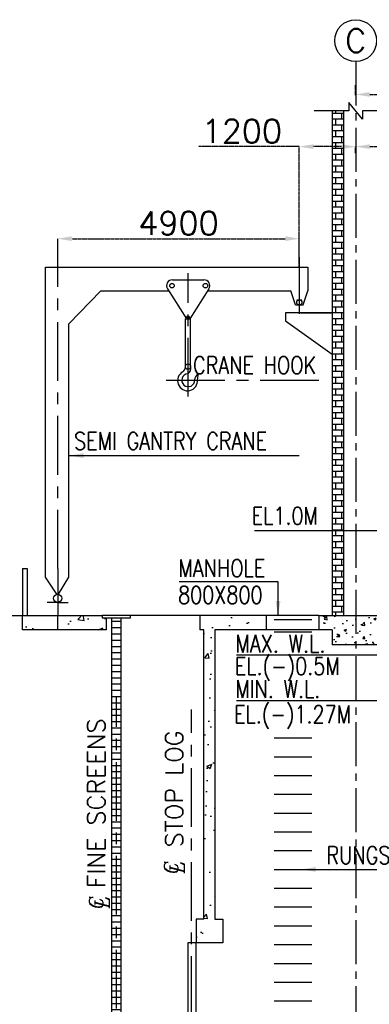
# Model space of a CAD drawing. Header units: inches. Extents: x -341304 to 31571016, y -692717 to 2132253.
# Tile 3 of 256: x 327843 to 342745, y -593190 to -551258. Entities that reach past the tile are written whole.
import ezdxf
from ezdxf.enums import TextEntityAlignment as Align

# ---------------------------------------------------------------- set-up
doc = ezdxf.new("R2010")
doc.units = ezdxf.units.IN
doc.header["$MEASUREMENT"] = 0
doc.linetypes.add('CENTER', pattern=[2, 1.25, -0.25, 0.25, -0.25])
doc.linetypes.add('CENTER2', pattern=[1.125, 0.75, -0.125, 0.125, -0.125])
for name, color, linetype in [('0-CL', 8, 'CENTER'), ('CT Basin', 4, 'Continuous'), ('CW PH Elevation', 8, 'Continuous'), ('CW Sump Elevation', 7, 'Continuous'), ('text', 3, 'Continuous')]:
    doc.layers.add(name, color=color, linetype=linetype)
doc.styles.add('ITALICC', font='italicc')
doc.styles.add('ROMANS', font='romans')
doc.dimstyles.new('User-300', dxfattribs={"dimscale": 400, "dimtxt": 1.5, "dimasz": 1.25, "dimexe": 1, "dimexo": 1, "dimgap": 0.4, "dimtad": 1, "dimdec": 0, "dimlfac": 0.5, "dimzin": 0, "dimdsep": 46, "dimtxsty": 'ROMANS', "dimcen": 1, "dimclrd": 8, "dimclre": 8, "dimclrt": 3, "dimadec": 0, "dimazin": 0, "dimtfac": 1, "dimtdec": 0, "dimtix": 1, "dimtofl": 0, "dimtmove": 0, "dimatfit": 3, "dimfxl": 1, "dimtolj": 1, "dimtzin": 0, "dimarcsym": 0})
doc.dimstyles.new('User600', dxfattribs={"dimscale": 500, "dimtxt": 1.5, "dimasz": 1.25, "dimexe": 1, "dimexo": 1, "dimgap": 0.4, "dimtad": 1, "dimdec": 0, "dimzin": 0, "dimdsep": 46, "dimtxsty": 'ROMANS', "dimcen": 1, "dimclrd": 8, "dimclre": 8, "dimclrt": 3, "dimadec": 0, "dimazin": 0, "dimtfac": 1, "dimtdec": 0, "dimtix": 1, "dimtofl": 0, "dimtmove": 0, "dimatfit": 3, "dimfxl": 1, "dimtolj": 1, "dimtzin": 0, "dimarcsym": 0})

# ---------------------------------------------------------------- blocks, each defined once
blk = doc.blocks.new('*D672')
at = {"layer": '0-CL', "color": 8, "lineweight": -2, "transparency": 16777216}
for p, q in [((-1664979, 179099), (-1664979, 179396)), ((-1664379, 179396), (-1658579, 179396)), ((-1657979, 177635), (-1657979, 179396))]:
    blk.add_line(p, q, dxfattribs=at)
at = {"layer": '0-CL', "color": 8, "transparency": 16777216}
for points in [[(-1664379, 179496), (-1664379, 179296), (-1664979, 179396)], [(-1658579, 179496), (-1658579, 179296), (-1657979, 179396)]]:
    blk.add_solid(points, dxfattribs=at)
at = {"layer": 'Defpoints', "color": 0, "transparency": 16777216}
for p in [(-1664979, 179099), (-1657979, 179396), (-1657979, 177635)]:
    blk.add_point(p, dxfattribs=at)
at = {"layer": '0-CL', "color": 3, "transparency": 16777216, "insert": (-1661479, 180056), "char_height": 1000, "attachment_point": 5, "style": 'ROMANS'}
blk.add_mtext('\\A1;3500', dxfattribs=at)
blk = doc.blocks.new('*D677')
at = {"layer": '0-CL', "color": 8, "lineweight": -2, "transparency": 16777216}
for p, q in [((-1664979, 181586), (-1664979, 182018)), ((-1664379, 181618), (-1642579, 181618)), ((-1641979, 181618), (-1641979, 181218))]:
    blk.add_line(p, q, dxfattribs=at)
at = {"layer": '0-CL', "color": 8, "transparency": 16777216}
for points in [[(-1664379, 181718), (-1664379, 181518), (-1664979, 181618)], [(-1642579, 181718), (-1642579, 181518), (-1641979, 181618)]]:
    blk.add_solid(points, dxfattribs=at)
at = {"layer": 'Defpoints', "color": 0, "transparency": 16777216}
for p in [(-1641979, 182018), (-1641979, 181618), (-1664979, 181186)]:
    blk.add_point(p, dxfattribs=at)
at = {"layer": '0-CL', "color": 3, "transparency": 16777216, "insert": (-1653479, 182178), "char_height": 800, "attachment_point": 5, "style": 'ROMANS'}
blk.add_mtext('\\A1;11500', dxfattribs=at)
blk = doc.blocks.new('CL')
at = {"style": 'ITALICC'}
for s, p in [('C', (-29, -4)), ('L', (-16, -93))]:
    blk.add_text(s, height=200, dxfattribs=at).set_placement(p)
blk = doc.blocks.new('*D680')
at = {"layer": '0-CL', "color": 8, "lineweight": -2, "transparency": 16777216}
for p, q in [((-1667380, 179396), (-1671681, 179396)), ((-1667380, 174553), (-1667380, 179396)), ((-1665579, 179396), (-1666780, 179396)), ((-1664979, 179396), (-1664979, 179396))]:
    blk.add_line(p, q, dxfattribs=at)
at = {"layer": '0-CL', "color": 8, "transparency": 16777216}
for points in [[(-1666780, 179496), (-1666780, 179296), (-1667380, 179396)], [(-1665579, 179496), (-1665579, 179296), (-1664979, 179396)]]:
    blk.add_solid(points, dxfattribs=at)
at = {"layer": 'Defpoints', "color": 0, "transparency": 16777216}
for p in [(-1667380, 179396), (-1664979, 179396), (-1667380, 174553)]:
    blk.add_point(p, dxfattribs=at)
at = {"layer": '0-CL', "color": 3, "transparency": 16777216, "insert": (-1669830, 180056), "char_height": 1000, "attachment_point": 5, "style": 'ROMANS'}
blk.add_mtext('\\A1;1200', dxfattribs=at)
blk = doc.blocks.new('*D695')
at = {"layer": '0-CL', "color": 8, "lineweight": -2, "transparency": 16777216}
for p, q in [((-1677678, 174258), (-1677678, 175476)), ((-1677078, 175476), (-1667980, 175476)), ((-1667380, 174258), (-1667380, 175476))]:
    blk.add_line(p, q, dxfattribs=at)
at = {"layer": '0-CL', "color": 8, "transparency": 16777216}
for points in [[(-1677078, 175576), (-1677078, 175376), (-1677678, 175476)], [(-1667980, 175576), (-1667980, 175376), (-1667380, 175476)]]:
    blk.add_solid(points, dxfattribs=at)
at = {"layer": 'Defpoints', "color": 0, "transparency": 16777216}
for p in [(-1667380, 175476), (-1677678, 174258), (-1667380, 174258)]:
    blk.add_point(p, dxfattribs=at)
at = {"layer": '0-CL', "color": 3, "transparency": 16777216, "insert": (-1672529, 176136), "char_height": 1000, "attachment_point": 5, "style": 'ROMANS'}
blk.add_mtext('\\A1;4900', dxfattribs=at)
blk = doc.blocks.new('Q-Q')
h = blk.add_hatch()
h.set_pattern_fill('AR-CONC', scale=300)
h.set_pattern_definition([(50, (460038.8, 10136.8), (2151.7805, -188.2564), [225, -2475]), (355, (460038.8, 10136.8), (-416.254, 2256.5764), [180, -1980]), (100.45144, (460218.1, 10121), (1735.5265, 2068.32), [191.2206, -2103.4263]), (46.1842, (460038.8, 10736.8), (3201.724, -496.558), [337.5, -3712.5]), (96.63564, (460305.6, 10695.4), (2803.986, 2922.356), [286.831, -3155.1413]), (351.18416, (460038.8, 10736.8), (2803.986, 2922.356), [270, -2970]), (21, (460338.8, 10586.8), (1790.7212, -1207.8567), [225, -2475]), (326, (460338.8, 10586.8), (729.946, 2175.4501), [180, -1980]), (71.45144, (460488, 10486.1), (2520.6671, 967.5935), [191.2206, -2103.4263]), (37.5, (460038.8, 10136.8), (36.47957, 998.68156), [0, -1956, 0, -2010, 0, -1987.5]), (7.5, (460038.8, 10136.8), (789.2086, 1183.23514), [0, -1146, 0, -1911, 0, -757.5]), (327.5, (459369.8, 10136.8), (1601.4673, -67.66462), [0, -750, 0, -2340, 0, -3105]), (317.5, (459069.8, 10136.8), (1749.5585, 300.31495), [0, -975, 0, -1554, 0, -2205])])
h.paths.add_polyline_path([(-1668788.1, 158825), (-1668788.1, 159425), (-1671617.5, 159425), (-1671617.5, 158825), (-1671444.1, 158825), (-1671444.1, 146497.5), (-1671778.6, 146497.5), (-1671778.6, 145485), (-1670643.6, 145485), (-1670643.6, 146497.5), (-1670978.1, 146497.5), (-1670978.1, 158825)])
h.paths.add_polyline_path([(-1677178.6, 159425), (-1677178.6, 158825), (-1675607.6, 158825, 0.4142136), (-1675606.6, 158826), (-1675606.6, 159325), (-1675778.6, 159325)])
h.paths.add_polyline_path([(-1679178.6, 159425), (-1679178.6, 158825), (-1677178.6, 158825), (-1677178.6, 159425)])
h = blk.add_hatch()
h.set_pattern_fill('AR-CONC', scale=150)
h.set_pattern_definition([(50, (426308.45, 12271.6), (1075.89027, -94.1282), [112.5, -1237.5]), (355, (426308.5, 12271.6), (-208.127, 1128.2882), [90, -990]), (100.451444, (426398.1, 12263.8), (867.76327, 1034.16), [95.6103, -1051.71317]), (46.1842, (426308.5, 12571.6), (1600.862, -248.2789), [168.75, -1856.25]), (96.635635, (426441.9, 12551), (1401.9929, 1461.1779), [143.4155, -1577.5706]), (351.18416, (426308.5, 12571.6), (1401.9929, 1461.1779), [135, -1485]), (21, (426458.45, 12496.6), (895.36058, -603.92834), [112.5, -1237.5]), (326, (426458.5, 12496.6), (364.973, 1087.72507), [90, -990]), (71.451445, (426533.1, 12446.3), (1260.33357, 483.79673), [95.6103, -1051.71317]), (37.5, (426308.45, 12271.64), (18.23978, 499.34078), [0, -978, 0, -1005, 0, -993.75]), (7.5, (426308.45, 12271.64), (394.6043, 591.61757), [0, -573, 0, -955.5, 0, -378.75]), (327.5, (425973.95, 12271.64), (800.733654, -33.83231), [0, -375, 0, -1170, 0, -1552.5]), (317.5, (425823.95, 12271.64), (874.77925, 150.15747), [0, -487.5, 0, -777, 0, -1102.5])])
h.paths.add_polyline_path([(-1660910.6, 158825), (-1660278.6, 158825), (-1660278.6, 159425), (-1660685.7, 159425), (-1661678.6, 159425), (-1662235.6, 159425), (-1664678.6, 159425), (-1666554.9, 159425), (-1666554.9, 158825), (-1665978.6, 158825), (-1665978.6, 158185.6), (-1660910.6, 158185.6)])
h = blk.add_hatch()
h.set_pattern_fill('AR-BRSTD', color=256, scale=100)
h.set_pattern_definition([(0, (-1211431.93, 475517.83), (0, 266.7), []), (90, (-1211431.93, 475517.83), (-400, 266.7), [266.7, -266.7])])
edge = h.paths.add_edge_path()
edge.add_line((-1674978.6, 138485), (-1674978.6, 159325))
edge.add_line((-1675378.6, 159325), (-1675378.6, 138485))
at = {"layer": 'CW PH Elevation'}
h = blk.add_hatch(dxfattribs=at)
h.set_pattern_fill('BRICK', scale=1000, style=0)
h.set_pattern_definition([(0, (-1211431.93, 475517.83), (0, 250), []), (90, (-1211431.93, 475517.83), (-500, 3e-14), [250, -250]), (90, (-1211181.93, 475517.83), (-500, 3e-14), [-250, 250])])
h.paths.add_polyline_path([(-1665478.6, 180916.1), (-1665978.6, 180916.1), (-1665978.6, 159425), (-1665478.6, 159424.9)])
at = {"color": 7}
for p, q in [((-1665978.6, 180916.1), (-1665978.6, 159425)), ((-1678202.3, 174257.6), (-1667012.6, 174257.6)), ((-1678202.3, 161065.4), (-1678202.3, 174257.6)), ((-1667012.6, 174257.6), (-1667012.6, 173257.6)), ((-1672787.2, 173717), (-1671448.4, 173717)), ((-1677202.3, 171854.9), (-1675834.1, 173257.6)), ((-1675834.1, 173257.6), (-1672939.1, 173257.6)), ((-1672993.5, 173343.7), (-1672187.6, 172066.7)), ((-1671242.1, 173343.7), (-1672048, 172066.7)), ((-1671296.5, 173257.6), (-1667746.5, 173257.6)), ((-1667539.1, 172652.6), (-1667746.5, 173257.6)), ((-1667220.1, 172652.6), (-1667012.6, 173257.6)), ((-1667486, 172873.6), (-1667273.1, 172873.6)), ((-1667539.1, 172652.6), (-1667220.1, 172652.6)), ((-1672238, 172066.8), (-1672011.3, 172066.2)), ((-1672238, 170019.5), (-1672238, 172066.8)), ((-1672204.4, 172066.8), (-1672064.8, 172066.8)), ((-1672011.3, 170022.6), (-1672011.3, 172066.2)), ((-1667967.7, 172319.8), (-1667967.7, 171970.5)), ((-1665978.6, 172319.8), (-1667967.7, 172319.8)), ((-1667967.7, 171970.5), (-1665978.6, 170560.4)), ((-1667331.6, 172319.8), (-1665978.6, 172319.8)), ((-1677202.3, 161063.4), (-1677202.3, 171854.9)), ((-1663333.2, 163028.2), (-1669296.8, 163028.2)), ((-1679178.6, 161425), (-1678978.6, 161425)), ((-1679178.6, 161425), (-1679178.6, 159425)), ((-1678978.6, 161425), (-1678978.6, 159425)), ((-1677712.1, 160337.2), (-1678202.3, 161065.4)), ((-1677646.5, 160337.2), (-1677202.3, 161063.4)), ((-1677679.3, 159987.9), (-1678133.3, 159987.9)), ((-1677681.3, 159987.9), (-1677227.2, 159987.9)), ((-1684443, 159425), (-1676478.6, 159425)), ((-1679178.6, 158825), (-1679178.6, 159425)), ((-1666554.9, 159425), (-1674578.6, 159425)), ((-1671617.5, 159425), (-1671617.5, 158825)), ((-1668788.1, 159425), (-1668788.1, 158825)), ((-1666554.9, 159425), (-1662078.6, 159425)), ((-1666554.9, 159425), (-1666554.9, 158825)), ((-1675378.6, 159325), (-1675378.6, 138485)), ((-1674978.6, 138485), (-1674978.6, 159325)), ((-1677677.9, 158825), (-1679178.6, 158825)), ((-1665978.6, 158825), (-1670978.1, 158825)), ((-1665978.6, 158825), (-1665978.6, 158185.6)), ((-1660910.6, 158185.6), (-1665978.6, 158185.6)), ((-1663687.1, 157743.1), (-1670052.8, 157743.1)), ((-1663918.8, 155788.9), (-1670052.8, 155788.9)), ((-1671444.1, 146497.5), (-1671778.6, 146497.5)), ((-1671778.6, 146497.5), (-1671778.6, 145485)), ((-1670978.1, 146497.5), (-1670643.6, 146497.5)), ((-1670643.6, 146497.5), (-1670643.6, 145485)), ((-1670643.6, 145485), (-1671778.6, 145485))]:
    blk.add_line(p, q, dxfattribs=at)
for points in [[(-1663210.7, 180916.1), (-1664684, 180916.1), (-1664684, 180562.5), (-1665273.3, 181269.6), (-1665273.3, 180916.1), (-1666746.5, 180916.1)], [(-1671444.1, 146497.5), (-1671444.1, 158825), (-1671617.5, 158825)], [(-1670978.1, 158825), (-1670978.1, 146497.5)]]:
    blk.add_lwpolyline(points, dxfattribs=at)
blk.add_lwpolyline([(-1675606.6, 159325), (-1675606.6, 158826, -0.4142136), (-1675607.6, 158825), (-1677677.9, 158825), (-1677677.9, 159425), (-1675778.6, 159425)], format="xyb", dxfattribs=at)
for points in [[(-1674578.6, 159425), (-1675778.6, 159425), (-1675778.6, 159325), (-1674578.6, 159325)], [(-1671778.6, 145485), (-1672131.9, 145485), (-1672131.9, 139092.1), (-1671778.6, 139092.1)]]:
    blk.add_lwpolyline(points, close=True, dxfattribs=at)
at = {"color": 2}
blk.add_circle((-1664978.6, 183909.2), 893.1, dxfattribs=at)
at = {"color": 7}
for centre, radius in [((-1672806.7, 173474.9), 98.3), ((-1671380.8, 173474.9), 98.3), ((-1667379.6, 172763), 110.5), ((-1672125.8, 172137.3), 55.3), ((-1672124, 170030.3), 113), ((-1677677.9, 160162.6), 174.7)]:
    blk.add_circle(centre, radius, dxfattribs=at)
for centre, radius, start, end in [((-1672802.4, 173481.8), 235.7, 86.31785, 215.83661), ((-1671433.2, 173481.8), 235.7, 324.16339, 93.68215), ((-1672514.7, 170019.3), 276.7, 308.18091, 0.03868), ((-1672286.8, 169957.2), 283.1, 302.82671, 13.35555), ((-1672143.4, 169425.6), 426.3, 118.02806, 6.14452), ((-1672116, 169446), 273.8, 93.61719, 3.91338), ((-1671572.8, 169447.9), 271, 117.62909, 176.35891), ((-1672529.1, 169661.1), 831.6, 346.78733, 1.87762)]:
    blk.add_arc(centre, radius, start, end, dxfattribs=at)
at = {"layer": '0-CL', "lineweight": -3, "ltscale": 2000}
for p, q in [((-1677677.9, 161425), (-1677677.9, 175476)), ((-1667379.6, 174686), (-1667379.6, 172319.8)), ((-1667379.6, 174644.8), (-1667379.6, 172278.5)), ((-1672116, 168748.5), (-1672116, 174006)), ((-1673053, 169446), (-1666263.8, 169446)), ((-1675178.6, 134688.2), (-1675178.6, 155991.5)), ((-1671978.6, 134426.6), (-1671978.6, 155431.9))]:
    blk.add_line(p, q, dxfattribs=at)
at = {"layer": 'CT Basin', "color": 8, "linetype": 'CENTER2', "ltscale": 2500}
blk.add_line((-1664978.6, 183016.1), (-1664978.6, 133139.4), dxfattribs=at)
at = {"layer": 'CT Basin', "color": 0}
blk.add_line((-1677677.9, 161425), (-1677677.9, 159425), dxfattribs=at)
at = {"layer": 'CW PH Elevation', "color": 0}
blk.add_lwpolyline([(-1665978.6, 180916.1), (-1665978.6, 159425), (-1665478.6, 159424.9), (-1665478.6, 180916.1)], dxfattribs=at)
at = {"layer": 'CW Sump Elevation', "color": 1}
for p, q in [((-1666610.2, 159425), (-1668679.2, 159425)), ((-1668446.5, 159260.6), (-1666846.5, 159260.6)), ((-1668446.5, 158727.4), (-1666846.5, 158727.4))]:
    blk.add_line(p, q, dxfattribs=at)
at = {"layer": 'CW Sump Elevation', "color": 20}
for p, q in [((-1668446.5, 154215), (-1666846.5, 154215)), ((-1668446.5, 153415), (-1666846.5, 153415)), ((-1668446.5, 152615), (-1666846.5, 152615)), ((-1668446.5, 151815), (-1666846.5, 151815)), ((-1668446.5, 151015), (-1666846.5, 151015)), ((-1668446.5, 150215), (-1666846.5, 150215)), ((-1668446.5, 149415), (-1666846.5, 149415)), ((-1668446.5, 148615), (-1666846.5, 148615)), ((-1668446.5, 147815), (-1666846.5, 147815)), ((-1668446.5, 147015), (-1666846.5, 147015)), ((-1668446.5, 146215), (-1666846.5, 146215)), ((-1668446.5, 145415), (-1666846.5, 145415)), ((-1668446.5, 144615), (-1666846.5, 144615)), ((-1668446.5, 143815), (-1666846.5, 143815)), ((-1668446.5, 143015), (-1666846.5, 143015))]:
    blk.add_line(p, q, dxfattribs=at)
at = {"layer": 'text', "xscale": 3, "yscale": 3, "zscale": 3, "rotation": 90}
for p in [(-1672558.4, 148502.4), (-1675754.1, 147011.4)]:
    blk.add_blockref('CL', p, dxfattribs=at)
at = {"color": 3, "lineweight": -2, "style": 'ROMANS'}
blk.add_text('C', height=1000, dxfattribs=at).set_placement((-1664978.6, 183909.2), align=Align.MIDDLE)
at = {"color": 3, "lineweight": -2, "style": 'ROMANS', "width": 0.8}
for s, p in [('CRANE HOOK', (-1671908.5, 169715.1)), ('SEMI GANTRY CRANE ', (-1676979.1, 166486.3)), ('EL1.0M', (-1669412, 163299)), ('MANHOLE', (-1672534.9, 161068.9)), ('800X800', (-1672547, 159927.6)), ('MAX. W.L. ', (-1670100.6, 157853.9)), ('EL.(-)0.5M', (-1670126.5, 156895.7)), ('MIN. W.L. ', (-1670109.9, 155923.3)), ('EL.(-)1.27M', (-1670160.4, 154847.3)), ('RUNGS', (-1666223.1, 148842.5))]:
    blk.add_text(s, height=750, dxfattribs=at).set_placement(p)
at = {"layer": 'text', "style": 'ROMANS'}
for s, p in [('FINE SCREENS', (-1675658.7, 147815.6)), ('STOP LOG ', (-1672338.8, 149551.3))]:
    blk.add_text(s, height=750, rotation=90, dxfattribs=at).set_placement(p)
at = {"layer": '0-CL'}
for base, p1, p2, override, picture, middle in [((-1641978.6, 181618.4), (-1664978.6, 181185.8), (-1641978.6, 182018.4), {"dimtxt": 2, "dimasz": 1.5}, '*D677', (-1653478.6, 182178.4)), ((-1657978.6, 179396.2), (-1664978.6, 179099.4), (-1657978.6, 177635), {"dimtxt": 2.5, "dimasz": 1.5, "dimexe": 0, "dimexo": 0}, '*D672', (-1661478.6, 180056.2))]:
    dim = blk.add_linear_dim(base=base, p1=p1, p2=p2, dimstyle='User-300', override=override, dxfattribs=at)
    dim.commit()
    dim.dimension.update_dxf_attribs({"geometry": picture, "text_midpoint": middle})
dim = blk.add_linear_dim(base=(-1667379.5704, 179396.1972), p1=(-1664978.6094, 179396.1972), p2=(-1667379.5704, 174553.2067), dimstyle='User-300', override={"dimtxt": 2.5, "dimasz": 1.5, "dimexe": 0, "dimexo": 0}, dxfattribs=at)
dim.commit()
dim.dimension.update_dxf_attribs({"geometry": '*D680', "text_midpoint": (-1669830.0465, 179396.1972), "dimtype": 128})
dim = blk.add_linear_dim(base=(-1667379.6, 175476), p1=(-1677677.9, 174257.6), p2=(-1667379.6, 174257.6), text='4900', dimstyle='User-300', override={"dimtxt": 2.5, "dimasz": 1.5, "dimexe": 0, "dimexo": 0}, dxfattribs=at)
dim.commit()
dim.dimension.update_dxf_attribs({"geometry": '*D695', "text_midpoint": (-1672528.8, 176136)})
for points in [[(-1677202.3, 166237), (-1667384.1, 166237)], [(-1668285.5, 159425), (-1668285.5, 160856.1), (-1672499.2, 160856.1)], [(-1667301.6, 148615), (-1663135.1, 148615)]]:
    blk.add_leader(points, dimstyle='User600', override={"dimgap": 0.4, "dimtad": 0})

msp = doc.modelspace()

# ---------------------------------------------------------------- block references
at = {"color": 7}
msp.add_blockref('Q-Q', (2007141.3, -736060.4), dxfattribs=at)

doc.saveas('drawing.dxf')
